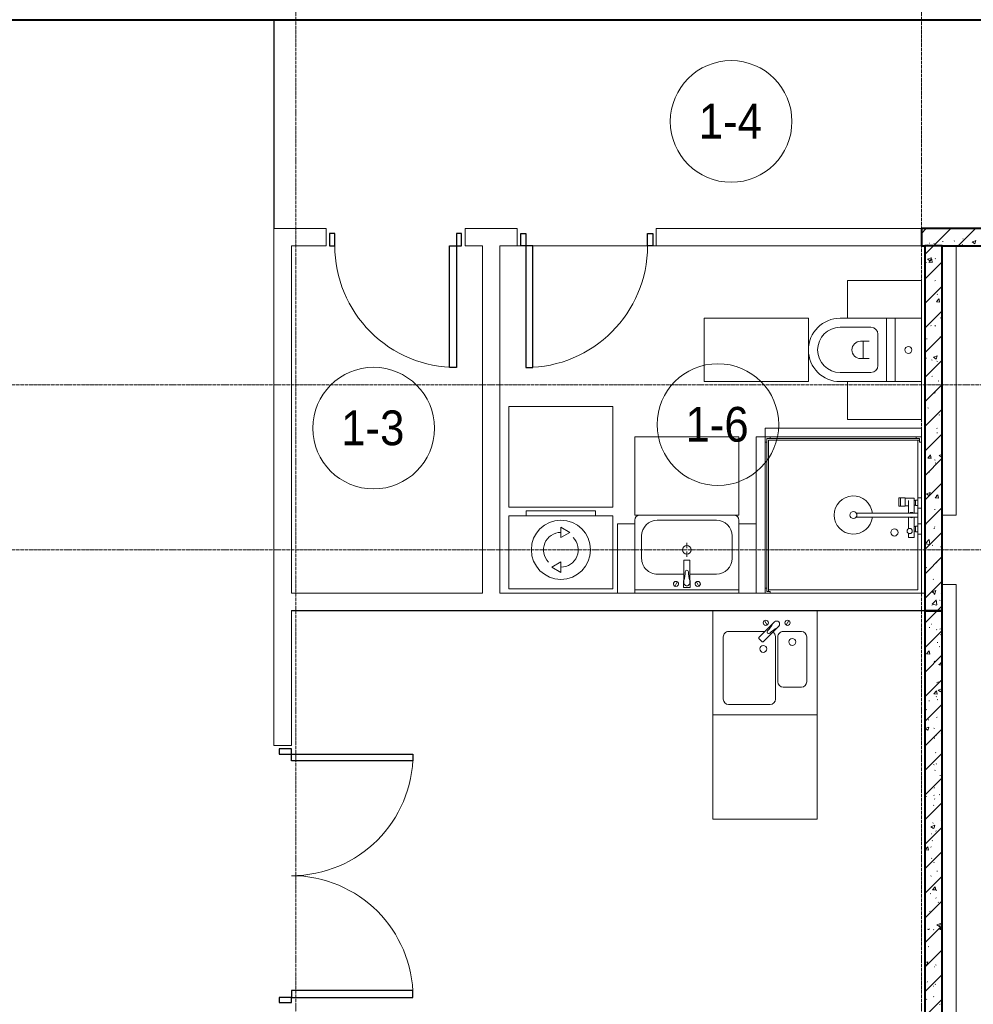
# Model space of a CAD drawing. Header units: millimetres. Extents: x 5617 to 125204, y 7718 to 237738.
# Tile 9 of 71: x 33349 to 38838, y 64085 to 69750. Entities that reach past the tile are written whole.
import ezdxf

# ---------------------------------------------------------------- set-up
doc = ezdxf.new("R2010")
doc.units = ezdxf.units.MM
doc.linetypes.add('ADSK_Линия сетки', pattern=[25, 20, -2.5, 0, -2.5])
doc.linetypes.add('Линия сетки', pattern=[25, 20, -2.5, 0, -2.5])
for name, color, linetype, lineweight in [('Двери', 7, 'Continuous', 18), ('Марки помещений', 7, 'Continuous', 20), ('Мебель', 7, 'Continuous', 18), ('Оси', 7, 'Continuous', 9), ('Перекрытия', 7, 'Continuous', 18), ('Сантехнические приборы', 7, 'Continuous', 18), ('Стены', 7, 'Continuous', 18), ('Стены разрез', 7, 'Continuous', 40), ('Стены штриховка', 7, 'Continuous', 40), ('Электрооборудование', 7, 'Continuous', 18)]:
    doc.layers.add(name, color=color, linetype=linetype, lineweight=lineweight)
doc.styles.add('Arial_3', font='arial.ttf', dxfattribs={"width": 0.9, "height": 200})
pattern_1 = [(50, (0, 0), (218.62117, -19.1268), [22.86, -251.46]), (355, (0, 0), (-42.29187, 229.2684), [18.288, -201.168]), (100.451, (18.22, -1.6), (176.33107, 210.13963), [19.428, -213.708]), (46.184, (0, 60.96), (325.29495, -50.45164), [34.29, -377.19]), (96.636, (27.1, 56.76), (284.883, 296.9127), [29.142, -320.562]), (351.184, (0, 60.96), (284.8858, 296.9107), [27.432, -301.752]), (21, (30.48, 45.72), (181.93753, -122.71832), [22.86, -251.46]), (326, (30.48, 45.72), (74.16223, 221.0262), [18.288, -201.168]), (71.451, (45.64, 35.5), (256.10035, 98.30526), [19.428, -213.708]), (37.5, (0, 0), (3.70639, 101.465895), [3.353, -195.377, 3.353, -200.863, -201.93]), (37.5, (0, 0), (3.70639, 101.465895), [-402.946, 3.353, -198.577]), (7.5, (0, 0), (80.18358, 120.21653), [3.353, -113.081, 3.353, -190.805, -76.962]), (7.5, (0, 0), (80.18358, 120.21653), [-310.591, 3.353, -73.609]), (327.5, (-67.97, 0), (162.708646, -6.87497), [3.353, -72.847, 3.353, -234.391, -315.468]), (327.5, (-67.97, 0), (162.708646, -6.87497), [-313.944, 3.353, -312.115]), (317.5, (-98.45, 0), (177.75468, 30.51183), [3.353, -95.707, 3.353, -154.534, -224.028]), (317.5, (-98.45, 0), (177.75468, 30.51183), [-256.946, 3.353, -220.675])]
pattern_2 = [(45, (0, 0), (-70.71068, 70.71068), [])]

# ---------------------------------------------------------------- blocks, each defined once
blk = doc.blocks.new('MR_Зона обслуживания - MR_Зона обслуживания-2637390-МКСС_K3_L26__85_950_')
at = {"layer": 'Мебель', "color": 254, "lineweight": 9, "true_color": 0xcccccc}
for p, q in [((182.5, 0), (-182.5, 0)), ((-182.5, 0), (-182.5, -600)), ((182.5, -600), (182.5, 0)), ((-182.5, -600), (182.5, -600))]:
    blk.add_line(p, q, dxfattribs=at)
blk = doc.blocks.new('MR_Зона обслуживания - MR_Зона обслуживания-V5-МКСС_K3_L26__85_950_')
at = {"layer": 'Мебель', "color": 254, "lineweight": 9, "true_color": 0xcccccc}
for p, q in [((108.75, 0), (-108.75, 0)), ((-108.75, 0), (-108.75, -425)), ((108.75, -425), (108.75, 0)), ((-108.75, -425), (108.75, -425))]:
    blk.add_line(p, q, dxfattribs=at)
blk = doc.blocks.new('MR_Зона обслуживания - MR_Зона обслуживания-2637404-МКСС_K3_L26__85_950_')
at = {"layer": 'Мебель', "color": 254, "lineweight": 9, "true_color": 0xcccccc}
for p, q in [((300, 600), (-300, 600)), ((-300, 600), (-300, 0)), ((300, 0), (300, 600)), ((-300, 0), (300, 0))]:
    blk.add_line(p, q, dxfattribs=at)
blk = doc.blocks.new('MR_Зона обслуживания - MR_Зона обслуживания-2637408-МКСС_K3_L26__85_950_')
at = {"layer": 'Мебель', "color": 254, "lineweight": 9, "true_color": 0xcccccc}
for p, q in [((300, 0), (-300, 0)), ((-300, 0), (-300, -450)), ((300, -450), (300, 0)), ((-300, -450), (300, -450))]:
    blk.add_line(p, q, dxfattribs=at)
blk = doc.blocks.new('MR_Зона обслуживания - MR_Зона обслуживания-2637409-МКСС_K3_L26__85_950_')
at = {"layer": 'Мебель', "color": 254, "lineweight": 9, "true_color": 0xcccccc}
for p, q in [((50, 0), (-50, 0)), ((-50, 0), (-50, -400)), ((50, -400), (50, 0)), ((-50, -400), (50, -400))]:
    blk.add_line(p, q, dxfattribs=at)
blk = doc.blocks.new('MR_Зона обслуживания - MR_Зона обслуживания-V12-МКСС_K3_L26__85_950_')
at = {"layer": 'Мебель', "color": 254, "lineweight": 9, "true_color": 0xcccccc}
for p, q in [((50, 0), (-50, 0)), ((50, -400), (50, 0)), ((-50, -400), (50, -400))]:
    blk.add_line(p, q, dxfattribs=at)
blk = doc.blocks.new('MR_Зона обслуживания - MR_Зона обслуживания-2637433-МКСС_K3_L26__85_950_')
at = {"layer": 'Мебель', "color": 254, "lineweight": 9, "true_color": 0xcccccc}
for p, q in [((300, 580), (-300, 580)), ((-300, 580), (-300, 0)), ((300, 0), (300, 580)), ((-300, 0), (300, 0))]:
    blk.add_line(p, q, dxfattribs=at)
blk = doc.blocks.new('A_DOR_Door - Вн_3_Двойная_1500x2100-2815039-МКСС_K3_L26__85_950_')
at = {"layer": 'Двери', "color": 254, "lineweight": 30, "true_color": 0xcccccc}
for p, q in [((-700, 50), (-700, 750)), ((-700, 750), (-660, 750)), ((-700, 50), (-700, 750)), ((-660, 750), (-660, 50)), ((660, 750), (660, 50)), ((700, 750), (660, 750)), ((700, 50), (700, 750)), ((700, 50), (700, 750)), ((-730, 50), (-730, -20)), ((-700, 50), (-730, 50)), ((-660, 50), (-700, 50)), ((-700, -20), (-700, 50)), ((660, 50), (700, 50)), ((730, 50), (700, 50)), ((700, 50), (700, -20)), ((730, -20), (730, 50)), ((-730, -20), (-700, -20)), ((700, -20), (730, -20))]:
    blk.add_line(p, q, dxfattribs=at)
at = {"layer": 'Двери', "color": 254, "lineweight": 9, "true_color": 0xe5e5e5}
for centre, start, end in [((-700, 50), 360, 90), ((700, 50), 90, 180)]:
    blk.add_arc(centre, 700, start, end, dxfattribs=at)
blk = doc.blocks.new('MR_Зона обслуживания - MR_Зона обслуживания-2637388-МКСС_K3_L26__85_950_')
at = {"layer": 'Мебель', "color": 254, "lineweight": 9, "true_color": 0xcccccc}
for p, q in [((450, 0), (-450, 0)), ((-450, 0), (-450, -50)), ((450, -50), (450, 0)), ((-450, -50), (450, -50))]:
    blk.add_line(p, q, dxfattribs=at)
blk = doc.blocks.new('A_DOR_Door - Вн_3_Одинарная_800x2100-2816299-МКСС_K3_L26__85_950_')
at = {"layer": 'Двери', "color": 254, "lineweight": 30, "true_color": 0xcccccc}
for p, q in [((-380, 20), (-350, 20)), ((-380, -50), (-380, 20)), ((-350, 20), (-350, -50)), ((350, -50), (350, 20)), ((350, 20), (380, 20)), ((380, 20), (380, -50)), ((-350, -50), (-380, -50)), ((-350, -50), (-350, -750)), ((-310, -50), (-350, -50)), ((-350, -50), (-350, -750)), ((-310, -750), (-310, -50)), ((380, -50), (350, -50)), ((-350, -750), (-310, -750))]:
    blk.add_line(p, q, dxfattribs=at)
at = {"layer": 'Двери', "color": 254, "lineweight": 9, "true_color": 0xe5e5e5}
blk.add_arc((-350, -50), 700, 270, 0, dxfattribs=at)
blk = doc.blocks.new('A_DOR_Door - Вн_3_Одинарная_800x2100-2815358-МКСС_K3_L26__85_950_')
at = {"layer": 'Двери', "color": 254, "lineweight": 30, "true_color": 0xcccccc}
for p, q in [((-350, 50), (-350, 750)), ((-350, 750), (-310, 750)), ((-350, 50), (-350, 750)), ((-310, 750), (-310, 50)), ((-380, 50), (-380, -20)), ((-350, 50), (-380, 50)), ((-310, 50), (-350, 50)), ((-350, -20), (-350, 50)), ((380, 50), (350, 50)), ((350, 50), (350, -20)), ((380, -20), (380, 50)), ((-380, -20), (-350, -20)), ((350, -20), (380, -20))]:
    blk.add_line(p, q, dxfattribs=at)
at = {"layer": 'Двери', "color": 254, "lineweight": 9, "true_color": 0xe5e5e5}
blk.add_arc((-350, 50), 700, 360, 90, dxfattribs=at)
blk = doc.blocks.new('MR_Унитаз напольный - Санузел с ванной-2507020-МКСС_K3_L26__85_950_')
at = {"layer": 'Сантехнические приборы', "color": 253, "true_color": 0xaaaaaa}
for p, q in [((-182.5, 200), (-182.5, 50)), ((182.5, 200), (-182.5, 200)), ((182.5, 50), (182.5, 200)), ((-182.5, 50), (182.5, 50)), ((182.5, 50), (-182.5, 50)), ((-182.5, 50), (-182.5, 0)), ((-182.5, 0), (182.5, 0)), ((182.5, 0), (182.5, 50)), ((182.5, 0), (-182.5, 0)), ((-182.5, 0), (-182.5, -267.5)), ((-90, -50), (90, -50)), ((182.5, -267.5), (182.5, 0)), ((-130, -267.5), (-130, -90)), ((-50, -150), (-50, -100)), ((50, -100), (50, -150)), ((130, -90), (130, -267.5)), ((-50, -135), (50, -135))]:
    blk.add_line(p, q, dxfattribs=at)
for centre, radius, start, end in [((0, 125), 20, 0, 180), ((0, 125), 20, 180, 0), ((-90, -90), 40, 90, 180), ((90, -90), 40, 360, 90), ((0, -150), 50, 180, 0), ((0, -267.5), 182.5, 180, 360), ((0, -267.5), 130, 180, 0)]:
    blk.add_arc(centre, radius, start, end, dxfattribs=at)
blk = doc.blocks.new('MR_Мойка - Кухонная мойка-2637402-МКСС_K3_L26__85_950_')
at = {"layer": 'Сантехнические приборы', "color": 253, "true_color": 0xaaaaaa}
for p, q in [((-300, -50), (-300, 550)), ((-300, 550), (300, 550)), ((-300, -50), (-300, 550)), ((300, 550), (300, -50)), ((-60, 100), (-60, 460)), ((-30, 490), (210, 490)), ((240, 460), (240, 100)), ((-240, 100), (-240, 360)), ((-210, 390), (-104, 390)), ((-74, 360), (-74, 100)), ((-69.8, 48.2), (11.4, 129.4)), ((15.7, 129.4), (35.5, 109.6)), ((-104, 70), (-210, 70)), ((35.5, 105.4), (-45.7, 24.2)), ((210, 70), (0.1, 70)), ((-136.7, 6.7), (-122.6, 33.3)), ((-79, 39), (-69.8, 48.2)), ((-45.7, 24.2), (-55, 14.9)), ((2.7, 6.7), (-11.4, 33.3)), ((300, -50), (-300, -50))]:
    blk.add_line(p, q, dxfattribs=at)
for centre, radius, start, end in [((-30, 460), 30, 90, 180), ((210, 460), 30, 0, 90), ((-210, 360), 30, 90, 180), ((-104, 360), 30, 0, 90), ((10, 170), 20, 0, 180), ((10, 170), 20, 180, 0), ((-157, 130), 20, 0, 180), ((-157, 130), 20, 180, 0), ((13.5, 127.3), 3, 45, 135), ((13.5, 127.3), 3, 45, 135), ((-210, 100), 30, 180, 270), ((-104, 100), 30, 270, 0), ((-171.5, 230.2), 208.5, 299.1823, 313.4054), ((-30, 100), 30, 180, 241.4489), ((136.3, -77.5), 208.5, 136.5946, 150.8177), ((-21.7, 72.3), 9.19, 315, 135), ((33.3, 107.5), 3, 315, 45), ((33.3, 107.5), 3, 315, 45), ((210, 100), 30, 270, 0), ((-129.7, 20), 15, 0, 180), ((-129.7, 20), 15, 180, 0), ((-67, 26.9), 17, 135, 315), ((-4.3, 20), 15, 0, 180), ((-4.3, 20), 15, 180, 0)]:
    blk.add_arc(centre, radius, start, end, dxfattribs=at)
blk = doc.blocks.new('MR_Тумба-Умывальник с зеркалом - Тумба-умывальник_600-2507026-МКСС_K3_L26__85_950_')
at = {"layer": 'Сантехнические приборы', "color": 253, "true_color": 0xaaaaaa}
for p, q in [((-300, 0), (-300, -420)), ((300, 0), (-300, 0)), ((300, -420), (300, 0)), ((-300, -20), (300, -20)), ((-69.7, -39.8), (-55.6, -66.3)), ((20, -33.1), (-20, -33.1)), ((-20, -33.1), (-20, -73.1)), ((20, -73.1), (20, -33.1)), ((69.7, -39.8), (55.6, -66.3)), ((-17, -110), (-170, -110)), ((-20, -73.1), (-17, -73.1)), ((-17, -60), (-17, -73.1)), ((-17, -73.1), (-17, -187.9)), ((17, -73.1), (17, -60)), ((17, -187.9), (17, -73.1)), ((17, -73.1), (20, -73.1)), ((170, -110), (17, -110)), ((-260, -200), (-260, -330)), ((-14, -190.9), (14, -190.9)), ((0, -210), (0, -240)), ((260, -330), (260, -200)), ((-10, -250), (-40, -250)), ((0, -290), (0, -260)), ((40, -250), (10, -250)), ((-270, -450), (270, -450)), ((-170, -420), (170, -420))]:
    blk.add_line(p, q, dxfattribs=at)
for centre, radius, start, end in [((-62.7, -53.1), 15, 360, 180), ((-62.7, -53.1), 15, 180, 360), ((0, -60), 17, 360, 180), ((62.7, -53.1), 15, 360, 180), ((62.7, -53.1), 15, 180, 360), ((-170, -200), 90, 90, 180), ((-217.6, -129.9), 208.5, 1.5946, 15.8177), ((217.6, -129.9), 208.5, 164.1823, 178.4054), ((170, -200), 90, 360, 90), ((0, -124.1), 9.19, 180, 360), ((0, -250), 25, 0, 180), ((-14, -187.9), 3, 180, 270), ((-14, -187.9), 3, 195, 255), ((14, -187.9), 3, 270, 0), ((14, -187.9), 3, 285, 345), ((0, -250), 25, 180, 0), ((-170, -330), 90, 180, 270), ((170, -330), 90, 270, 360), ((-270, -420), 30, 180, 270), ((270, -420), 30, 270, 360)]:
    blk.add_arc(centre, radius, start, end, dxfattribs=at)
blk = doc.blocks.new('MR_Стиральная машина - Стиральная машина_450-2637432-МКСС_K3_L26__85_950_')
at = {"layer": 'Электрооборудование', "color": 253, "true_color": 0xaaaaaa}
for p, q in [((-300, 420), (300, 420)), ((-300, 0), (-300, 420)), ((-200, 450), (200, 450)), ((-200, 420), (-200, 450)), ((200, 450), (200, 420)), ((300, 420), (300, 0)), ((0, 355), (52, 325)), ((0, 295), (0, 355)), ((52, 325), (0, 295)), ((-52, 125), (0, 155)), ((0, 95), (-52, 125)), ((0, 155), (0, 95)), ((300, 0), (-300, 0))]:
    blk.add_line(p, q, dxfattribs=at)
for radius, start, end in [(170, 0, 180), (100, 90, 225), (100, 270, 45), (170, 180, 0)]:
    blk.add_arc((0, 225), radius, start, end, dxfattribs=at)
blk = doc.blocks.new('MR_Душевой поддон - Санузел с душем_900х900-2507036-МКСС_K3_L26__85_950_')
at = {"layer": 'Сантехнические приборы', "color": 253, "true_color": 0xaaaaaa}
for p, q in [((-70, 0), (-100, 0)), ((-100, 0), (-100, -30)), ((-70, -10), (-70, 0)), ((310, 0), (250.2, 0)), ((250.2, 0), (250.2, -20)), ((310, -20), (310, 0)), ((459.8, 0), (400, 0)), ((400, 0), (400, -20)), ((459.8, -20), (459.8, 0)), ((-100, -30), (-100, -870)), ((-100, -30), (-90, -30)), ((-90, -30), (-90, -10)), ((-90, -10), (-70, -10)), ((-80, -10), (-90, -10)), ((-90, -10), (-90, -890)), ((-80, -880), (-80, -10)), ((250.2, -20), (-80, -20)), ((250.2, 0), (-70, 0)), ((250.2, -20), (310, -20)), ((266.7, -42), (253.8, -42)), ((253.8, -42), (253.8, -92.5)), ((296, -20), (264, -20)), ((264, -20), (264, -34)), ((264, -34), (296, -34)), ((293.6, -34), (266.7, -34)), ((266.7, -34), (266.7, -42)), ((338.7, -42), (266.7, -42)), ((266.7, -42), (293.6, -42)), ((293.6, -42), (293.6, -34)), ((296, -34), (296, -20)), ((400, 0), (310, 0)), ((338.7, -20), (310, -20)), ((361.3, -20), (338.7, -20)), ((338.7, -20), (338.7, -375.1)), ((400, -20), (361.3, -20)), ((361.3, -375.1), (361.3, -20)), ((479.1, -42), (361.3, -42)), ((400, -20), (459.8, -20)), ((446, -20), (414, -20)), ((414, -20), (414, -34)), ((414, -34), (446, -34)), ((443.3, -34), (416.4, -34)), ((416.4, -34), (416.4, -42)), ((416.4, -42), (443.3, -42)), ((443.3, -42), (443.3, -34)), ((446, -34), (446, -20)), ((800, 0), (459.8, 0)), ((780, -20), (459.8, -20)), ((479.1, -73.7), (479.1, -42)), ((780, -880), (780, -20)), ((800, -870), (800, 0)), ((298.9, -92.5), (251.9, -92.5)), ((251.9, -92.5), (251.9, -120)), ((253.8, -92.5), (296.6, -92.5)), ((266.7, -73.7), (338.7, -73.7)), ((296.6, -92.5), (296.6, -73.7)), ((298.9, -120), (298.9, -92.5)), ((361.3, -73.7), (428.7, -73.7)), ((455.7, -73.7), (479.1, -73.7)), ((251.9, -120), (298.9, -120)), ((298.9, -120), (251.9, -120)), ((251.9, -120), (251.9, -129.1)), ((251.9, -129.1), (298.9, -129.1)), ((298.9, -129.1), (298.9, -120)), ((-100, -870), (-100, -900)), ((-90, -870), (-100, -870)), ((-100, -900), (-70, -900)), ((-90, -890), (-90, -870)), ((-70, -890), (-90, -890)), ((-90, -890), (790, -890)), ((790, -880), (-80, -880)), ((-70, -900), (-70, -890)), ((-70, -900), (770, -900)), ((790, -890), (770, -890)), ((770, -890), (770, -900)), ((770, -900), (800, -900)), ((800, -870), (790, -870)), ((790, -870), (790, -890)), ((790, -890), (790, -880)), ((800, -900), (800, -870))]:
    blk.add_line(p, q, dxfattribs=at)
for centre, radius, start, end in [((350, -56.1), 15.5, 137.0093, 222.9907), ((350, -56.1), 15.5, 317.0093, 42.9907), ((442.2, -67.2), 15, 334.0483, 205.9517), ((442.2, -67.2), 15, 0, 180), ((442.2, -67.2), 15, 180, 360), ((450, -155.2), 20.9, 0, 180), ((450, -155.2), 20.9, 180, 0), ((350, -391.5), 110, 95.916, 84.084), ((350, -391.5), 20, 0, 180), ((350, -391.5), 20, 180, 360), ((350, -391.5), 20, 55.4667, 124.5333)]:
    blk.add_arc(centre, radius, start, end, dxfattribs=at)
blk = doc.blocks.new('135_SLK_K3_AR_rvt-1-МКСС_K3_L26__85_950_')
at = {"layer": 'Стены разрез', "lineweight": 9, "true_color": 0xcccccc}
h = blk.add_hatch(dxfattribs=at)
h.set_pattern_fill('FP_1', color=254, style=0, pattern_type=2)
h.set_pattern_definition(pattern_1)
h.paths.add_polyline_path([(76550, 68449), (76550, 68549), (75550, 68549), (75550, 68449), (76450, 68449)])
h = blk.add_hatch(dxfattribs=at)
h.set_pattern_fill('FP_2', color=254, style=0, pattern_type=2)
h.set_pattern_definition(pattern_2)
h.paths.add_polyline_path([(76550, 68449), (76550, 68549), (75550, 68549), (75550, 68449), (76450, 68449)])
h = blk.add_hatch(dxfattribs=at)
h.set_pattern_fill('FP_1', color=254, style=0, pattern_type=2)
h.set_pattern_definition(pattern_1)
h.paths.add_polyline_path([(75664.5, 66349), (75670, 66349), (75670, 68449), (75570, 68449), (75570, 66349)])
h = blk.add_hatch(dxfattribs=at)
h.set_pattern_fill('FP_2', color=254, style=0, pattern_type=2)
h.set_pattern_definition(pattern_2)
h.paths.add_polyline_path([(75664.5, 66349), (75670, 66349), (75670, 68449), (75570, 68449), (75570, 66349)])
h = blk.add_hatch(dxfattribs=at)
h.set_pattern_fill('FP_1', color=254, style=0, pattern_type=2)
h.set_pattern_definition(pattern_1)
h.paths.add_polyline_path([(75664.5, 62450), (75670, 62450), (75670, 66349), (75570, 66349), (75570, 62450)])
h = blk.add_hatch(dxfattribs=at)
h.set_pattern_fill('FP_2', color=254, style=0, pattern_type=2)
h.set_pattern_definition(pattern_2)
h.paths.add_polyline_path([(75664.5, 62450), (75670, 62450), (75670, 66349), (75570, 66349), (75570, 62450)])
at = {"layer": 'Перекрытия', "color": 254, "true_color": 0xcccccc}
for p, q in [((73223.7, 68449), (73243.7, 68449)), ((73243.7, 68449), (73223.7, 68449)), ((73313.7, 68449), (73973.7, 68449)), ((73973.7, 68449), (73313.7, 68449)), ((74003.7, 68449), (74023.7, 68449)), ((74023.7, 68449), (74003.7, 68449)), ((75570, 66349), (71925, 66349)), ((71925, 66349), (71925, 65575)), ((71925, 65575), (71923.7, 65575))]:
    blk.add_line(p, q, dxfattribs=at)
at = {"layer": 'Стены', "color": 254, "true_color": 0xcccccc}
for p, q in [((71823.3, 68549), (71823.3, 69750)), ((71824.1, 69750), (71824.1, 68549)), ((71823.3, 68549), (71824.1, 68549)), ((71823.7, 68549), (72123.7, 68549)), ((71823.7, 68549), (71823.7, 68449)), ((72123.7, 68449), (72123.7, 68549)), ((72923.7, 68549), (73023.7, 68549)), ((72923.7, 68549), (72923.7, 68449)), ((73023.7, 68549), (73223.7, 68549)), ((73223.7, 68449), (73223.7, 68549)), ((74023.7, 68549), (75550, 68549)), ((74023.7, 68549), (74023.7, 68449)), ((71823.7, 66349), (71823.7, 68449)), ((72123.7, 68449), (71923.7, 68449)), ((71923.7, 68449), (71923.7, 66450)), ((73023.7, 68449), (72923.7, 68449)), ((73023.7, 66450), (73023.7, 68449)), ((73123.7, 68449), (73123.7, 66450)), ((73223.7, 68449), (73123.7, 68449)), ((75550, 68449), (74023.7, 68449)), ((71923.7, 66450), (73023.7, 66450)), ((73123.7, 66450), (73800, 66450)), ((73900, 66450), (74500, 66450)), ((74650, 66450), (75570, 66450)), ((71823.7, 65575), (71823.7, 66349)), ((73023.7, 66350), (71923.7, 66350)), ((71923.7, 66350), (71923.7, 66349)), ((71923.7, 66349), (71923.7, 65575)), ((75570, 66350), (73023.7, 66350)), ((71823.7, 65575), (71923.7, 65575))]:
    blk.add_line(p, q, dxfattribs=at)
at = {"layer": 'Стены разрез', "color": 254, "true_color": 0xcccccc}
for p, q in [((66650, 69750), (78700, 69750)), ((76550, 68549), (75550, 68549)), ((75550, 68549), (75550, 68449)), ((75550, 68449), (75570, 68449)), ((75570, 68449), (75570, 66349)), ((75670, 66349), (75670, 68449)), ((75670, 68449), (76450, 68449)), ((75570, 66349), (75570, 62450)), ((75670, 62450), (75670, 66349))]:
    blk.add_line(p, q, dxfattribs=at)
at = {"layer": 'Стены штриховка', "color": 254, "true_color": 0xcccccc}
for p, q in [((75670, 68449), (75570, 68449)), ((75570, 66349), (75670, 66349)), ((75670, 66349), (75570, 66349))]:
    blk.add_line(p, q, dxfattribs=at)
at = {"layer": 'Двери', "color": 254, "lineweight": 18, "true_color": 0xe5e5e5}
for name, p, rotation in [('A_DOR_Door - Вн_3_Одинарная_800x2100-2815358-МКСС_K3_L26__85_950_', (72523.7, 68499), 180), ('A_DOR_Door - Вн_3_Двойная_1500x2100-2815039-МКСС_K3_L26__85_950_', (71873.7, 64825), 269.9999999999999)]:
    blk.add_blockref(name, p, dxfattribs=dict(at, rotation=rotation))
blk.add_blockref('A_DOR_Door - Вн_3_Одинарная_800x2100-2816299-МКСС_K3_L26__85_950_', (73623.7, 68499), dxfattribs=at)
at = {"layer": 'Мебель', "color": 254, "lineweight": 18, "true_color": 0xe5e5e5}
for name, p, rotation in [('MR_Зона обслуживания - MR_Зона обслуживания-V5-МКСС_K3_L26__85_950_', (75550, 68141.2), 269.9999999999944), ('MR_Зона обслуживания - MR_Зона обслуживания-2637390-МКСС_K3_L26__85_950_', (74900, 67850), 269.9999999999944), ('MR_Зона обслуживания - MR_Зона обслуживания-V5-МКСС_K3_L26__85_950_', (75550, 67558.7), 269.9999999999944), ('MR_Зона обслуживания - MR_Зона обслуживания-2637388-МКСС_K3_L26__85_950_', (75100, 67350), 180), ('MR_Зона обслуживания - MR_Зона обслуживания-2637408-МКСС_K3_L26__85_950_', (74200, 66900), 180), ('MR_Зона обслуживания - MR_Зона обслуживания-2637388-МКСС_K3_L26__85_950_', (74650, 66900), 269.9999999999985), ('MR_Зона обслуживания - MR_Зона обслуживания-2637409-МКСС_K3_L26__85_950_', (73850, 66450), 180), ('MR_Зона обслуживания - MR_Зона обслуживания-V12-МКСС_K3_L26__85_950_', (74550, 66450), 180), ('MR_Зона обслуживания - MR_Зона обслуживания-2637404-МКСС_K3_L26__85_950_', (74650, 65750), 180)]:
    blk.add_blockref(name, p, dxfattribs=dict(at, rotation=rotation))
blk.add_blockref('MR_Зона обслуживания - MR_Зона обслуживания-2637433-МКСС_K3_L26__85_950_', (73475, 66945), dxfattribs=at)
at = {"layer": 'Сантехнические приборы', "color": 253, "lineweight": 18, "true_color": 0xaaaaaa}
for name, p, rotation in [('MR_Унитаз напольный - Санузел с ванной-2507020-МКСС_K3_L26__85_950_', (75350, 67850), 269.9999999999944), ('MR_Душевой поддон - Санузел с душем_900х900-2507036-МКСС_K3_L26__85_950_', (75550, 67250), 269.9999999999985), ('MR_Тумба-Умывальник с зеркалом - Тумба-умывальник_600-2507026-МКСС_K3_L26__85_950_', (74200, 66450), 180), ('MR_Мойка - Кухонная мойка-2637402-МКСС_K3_L26__85_950_', (74650, 66300), 180)]:
    blk.add_blockref(name, p, dxfattribs=dict(at, rotation=rotation))
at = {"layer": 'Электрооборудование', "color": 253, "lineweight": 18, "true_color": 0xaaaaaa}
blk.add_blockref('MR_Стиральная машина - Стиральная машина_450-2637432-МКСС_K3_L26__85_950_', (73475, 66475), dxfattribs=at)
blk = doc.blocks.new('135_SLK_K3_AR_FCD_rvt-1-МКСС_K3_L26__85_950_')
at = {"layer": 'Перекрытия', "color": 254, "lineweight": 5, "true_color": 0xcccccc}
for p, q in [((75750, 66900), (75750, 68449)), ((75670, 66900), (75750, 66900)), ((75750, 66500), (75670, 66500)), ((75750, 64030), (75750, 66500))]:
    blk.add_line(p, q, dxfattribs=at)
blk = doc.blocks.new('050_Марка_Помещение - Номер-620969-МКСС_K3_L26__85_950_')
at = {"layer": 'Марки помещений'}
blk.add_circle((0, 0), 3.5, dxfattribs=at)

msp = doc.modelspace()

# ---------------------------------------------------------------- linework, layer by layer
at = {"layer": 'Оси', "linetype": 'Линия сетки'}
for p, q in [((34939.2, 55989.9), (34939.2, 77400)), ((38539.2, 55989.9), (38539.2, 77400))]:
    msp.add_line(p, q, dxfattribs=at)
at = {"layer": 'Оси', "linetype": 'ADSK_Линия сетки'}
for p, q in [((87439.2, 67650), (26968.8, 67650)), ((87439.2, 66700), (26968.8, 66700))]:
    msp.add_line(p, q, dxfattribs=at)

# ---------------------------------------------------------------- block references
at = {"lineweight": 5}
for name in ['135_SLK_K3_AR_FCD_rvt-1-МКСС_K3_L26__85_950_', '135_SLK_K3_AR_rvt-1-МКСС_K3_L26__85_950_']:
    msp.add_blockref(name, (-37010.8, 0), dxfattribs=at)
at = {"layer": 'Марки помещений', "xscale": 99.99999999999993, "yscale": 99.99999999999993, "zscale": 99.99999999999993}
for p in [(37444.2, 69164.6), (37368.1, 67420.4), (35386.6, 67400)]:
    msp.add_blockref('050_Марка_Помещение - Номер-620969-МКСС_K3_L26__85_950_', p, dxfattribs=at)

# ---------------------------------------------------------------- texts
at = {"layer": 'Марки помещений', "lineweight": 9, "char_height": 200, "width": 447.342, "attachment_point": 1, "style": 'Arial_3'}
for s, insert in [('1-4', (37257.7, 69266.3)), ('1-3', (35200.1, 67501.7)), ('1-6', (37181.6, 67522.1))]:
    msp.add_mtext(s, dxfattribs=dict(at, insert=insert))

doc.saveas('drawing.dxf')
